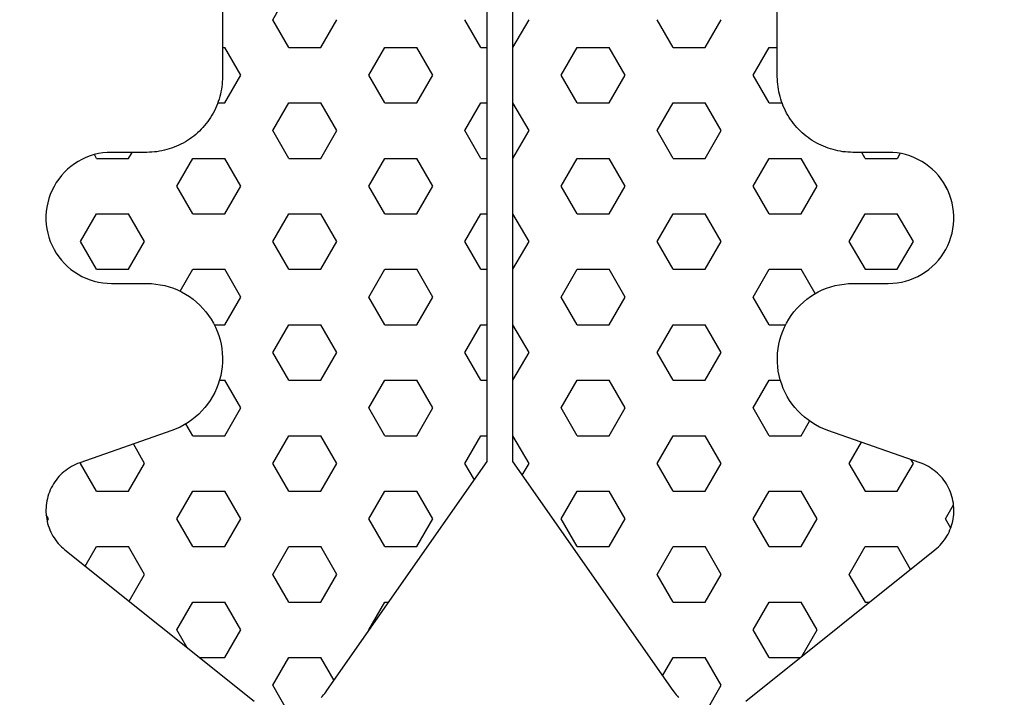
# Model space of a CAD drawing. Extents: x 4615668 to 9294084, y 5325188 to 10688993.
# Tile 12 of 256: x 4635302.01 to 4635303.97, y 5331394.8 to 5331396.15. Entities that reach past the tile are written whole.
import ezdxf

# ---------------------------------------------------------------- set-up
doc = ezdxf.new("R2010")
doc.units = 0
doc.header["$MEASUREMENT"] = 0
doc.layers.add('A_wymiary', color=152, linetype='Continuous', lineweight=5)
doc.layers.add('CrossSectionsProfils', color=7, linetype='Continuous')
doc.styles.add('wewn', font='arial.ttf', dxfattribs={"height": 12})
doc.dimstyles.new('Kopia 1do100 wew', dxfattribs={"dimscale": 0.5, "dimtxt": 8, "dimasz": 15, "dimexe": 20, "dimexo": 0, "dimgap": 5, "dimtad": 1, "dimdec": 0, "dimzin": 9, "dimtxsty": 'wewn', "dimblk": 'ARCHTICK', "dimcen": 3, "dimdle": 20, "dimclrd": 256, "dimclre": 256, "dimclrt": 256, "dimadec": 0, "dimazin": 2, "dimtfac": 1, "dimtdec": 0, "dimtix": 1, "dimtmove": 2, "dimatfit": 3, "dimldrblk": 'NONE', "dimfxl": 0, "dimtvp": 1, "dimtolj": 1, "dimtzin": 0, "dimlwd": 5, "dimlwe": 5, "dimarcsym": 0})

# ---------------------------------------------------------------- blocks, each defined once
blk = doc.blocks.new('Hatch84418', base_point=(6053.053, 1361.842))
at = {"layer": 'CrossSectionsProfils'}
for p, q in [((6443.55, 1316.072), (6443.867, 1316.622)), ((6443.868, 1315.522), (6443.55, 1316.072)), ((6444.502, 1315.522), (6444.82, 1316.072)), ((6447.678, 1315.522), (6447.36, 1316.072)), ((6448.312, 1315.522), (6448.63, 1316.072)), ((6451.488, 1315.522), (6451.17, 1316.072)), ((6452.122, 1315.522), (6452.44, 1316.072)), ((6442.553, 1315.522), (6442.597, 1315.522)), ((6442.915, 1314.972), (6442.598, 1315.522)), ((6443.867, 1315.522), (6444.502, 1315.522)), ((6445.455, 1314.972), (6445.772, 1315.522)), ((6445.772, 1315.522), (6446.407, 1315.522)), ((6446.725, 1314.972), (6446.408, 1315.522)), ((6447.677, 1315.522), (6447.803, 1315.522)), ((6448.303, 1315.522), (6448.312, 1315.522)), ((6449.265, 1314.972), (6449.583, 1315.522)), ((6449.583, 1315.522), (6450.217, 1315.522)), ((6450.535, 1314.972), (6450.218, 1315.522)), ((6451.487, 1315.522), (6452.123, 1315.522)), ((6453.075, 1314.972), (6453.393, 1315.522)), ((6453.393, 1315.522), (6453.553, 1315.522)), ((6442.597, 1314.422), (6442.915, 1314.972)), ((6445.772, 1314.422), (6445.455, 1314.972)), ((6446.407, 1314.422), (6446.725, 1314.972)), ((6449.583, 1314.422), (6449.265, 1314.972)), ((6450.217, 1314.422), (6450.535, 1314.972)), ((6453.393, 1314.422), (6453.075, 1314.972)), ((6442.46, 1314.422), (6442.597, 1314.422)), ((6443.55, 1313.872), (6443.868, 1314.422)), ((6443.867, 1314.422), (6444.502, 1314.422)), ((6444.82, 1313.873), (6444.502, 1314.422)), ((6445.772, 1314.422), (6446.407, 1314.422)), ((6447.36, 1313.872), (6447.677, 1314.422)), ((6447.677, 1314.422), (6447.803, 1314.422)), ((6448.303, 1314.422), (6448.312, 1314.422)), ((6448.63, 1313.873), (6448.312, 1314.423)), ((6449.583, 1314.422), (6450.217, 1314.422)), ((6451.17, 1313.872), (6451.487, 1314.422)), ((6451.487, 1314.422), (6452.123, 1314.422)), ((6452.44, 1313.872), (6452.123, 1314.422)), ((6453.393, 1314.422), (6453.646, 1314.422)), ((6443.868, 1313.323), (6443.55, 1313.872)), ((6444.502, 1313.322), (6444.82, 1313.872)), ((6447.678, 1313.323), (6447.36, 1313.872)), ((6448.312, 1313.322), (6448.63, 1313.872)), ((6451.488, 1313.323), (6451.17, 1313.873)), ((6452.123, 1313.322), (6452.44, 1313.872)), ((6440.058, 1313.323), (6440.015, 1313.397)), ((6440.057, 1313.322), (6440.692, 1313.322)), ((6440.692, 1313.323), (6440.761, 1313.442)), ((6441.645, 1312.772), (6441.962, 1313.322)), ((6441.962, 1313.322), (6442.597, 1313.322)), ((6442.915, 1312.773), (6442.598, 1313.323)), ((6443.867, 1313.322), (6444.502, 1313.322)), ((6445.455, 1312.773), (6445.772, 1313.323)), ((6445.772, 1313.322), (6446.407, 1313.322)), ((6446.725, 1312.773), (6446.408, 1313.323)), ((6447.677, 1313.322), (6447.803, 1313.322)), ((6448.303, 1313.322), (6448.312, 1313.322)), ((6449.265, 1312.772), (6449.583, 1313.322)), ((6449.583, 1313.322), (6450.217, 1313.322)), ((6450.535, 1312.773), (6450.218, 1313.323)), ((6451.487, 1313.322), (6452.123, 1313.322)), ((6453.075, 1312.772), (6453.393, 1313.322)), ((6453.393, 1313.322), (6454.027, 1313.322)), ((6454.345, 1312.773), (6454.028, 1313.323)), ((6455.297, 1313.323), (6455.229, 1313.442)), ((6455.297, 1313.322), (6455.932, 1313.322)), ((6455.933, 1313.322), (6455.989, 1313.42)), ((6441.962, 1312.223), (6441.645, 1312.773)), ((6442.598, 1312.222), (6442.915, 1312.772)), ((6445.772, 1312.223), (6445.455, 1312.773)), ((6446.407, 1312.222), (6446.725, 1312.772)), ((6449.583, 1312.223), (6449.265, 1312.773)), ((6450.217, 1312.222), (6450.535, 1312.772)), ((6453.393, 1312.223), (6453.075, 1312.773)), ((6454.027, 1312.223), (6454.345, 1312.773)), ((6456.885, 1312.772), (6456.887, 1312.777)), ((6456.926, 1312.702), (6456.886, 1312.771)), ((6439.74, 1311.673), (6440.058, 1312.223)), ((6440.057, 1312.223), (6440.692, 1312.223)), ((6441.01, 1311.673), (6440.692, 1312.223)), ((6441.962, 1312.223), (6442.597, 1312.223)), ((6443.55, 1311.673), (6443.867, 1312.223)), ((6443.867, 1312.223), (6444.502, 1312.223)), ((6444.82, 1311.673), (6444.502, 1312.223)), ((6445.772, 1312.223), (6446.407, 1312.223)), ((6447.36, 1311.673), (6447.677, 1312.223)), ((6447.677, 1312.223), (6447.803, 1312.223)), ((6448.303, 1312.223), (6448.312, 1312.223)), ((6448.63, 1311.673), (6448.312, 1312.223)), ((6449.583, 1312.223), (6450.217, 1312.223)), ((6451.17, 1311.673), (6451.487, 1312.223)), ((6451.487, 1312.223), (6452.123, 1312.223)), ((6452.44, 1311.673), (6452.123, 1312.223)), ((6453.393, 1312.223), (6454.027, 1312.223)), ((6454.98, 1311.672), (6455.297, 1312.222)), ((6455.297, 1312.223), (6455.932, 1312.223)), ((6456.25, 1311.673), (6455.932, 1312.223)), ((6440.058, 1311.123), (6439.74, 1311.673)), ((6440.692, 1311.123), (6441.01, 1311.672)), ((6443.868, 1311.123), (6443.55, 1311.673)), ((6444.502, 1311.123), (6444.82, 1311.673)), ((6447.678, 1311.123), (6447.36, 1311.673)), ((6448.312, 1311.123), (6448.63, 1311.673)), ((6451.488, 1311.123), (6451.17, 1311.673)), ((6452.123, 1311.123), (6452.44, 1311.672)), ((6455.298, 1311.123), (6454.98, 1311.673)), ((6455.932, 1311.123), (6456.25, 1311.673)), ((6440.057, 1311.123), (6440.692, 1311.123)), ((6441.712, 1310.689), (6441.962, 1311.123)), ((6441.962, 1311.123), (6442.597, 1311.123)), ((6442.915, 1310.573), (6442.598, 1311.123)), ((6443.867, 1311.123), (6444.502, 1311.123)), ((6445.455, 1310.573), (6445.772, 1311.123)), ((6445.772, 1311.123), (6446.407, 1311.123)), ((6446.725, 1310.573), (6446.408, 1311.123)), ((6447.677, 1311.123), (6447.803, 1311.123)), ((6448.303, 1311.123), (6448.312, 1311.123)), ((6449.265, 1310.573), (6449.583, 1311.123)), ((6449.583, 1311.123), (6450.217, 1311.123)), ((6450.535, 1310.573), (6450.218, 1311.123)), ((6451.487, 1311.123), (6452.123, 1311.123)), ((6453.075, 1310.573), (6453.393, 1311.123)), ((6453.393, 1311.123), (6454.027, 1311.123)), ((6454.306, 1310.641), (6454.028, 1311.123)), ((6455.297, 1311.123), (6455.932, 1311.123)), ((6442.597, 1310.023), (6442.915, 1310.573)), ((6445.772, 1310.023), (6445.455, 1310.573)), ((6446.407, 1310.023), (6446.725, 1310.573)), ((6449.583, 1310.023), (6449.265, 1310.573)), ((6450.217, 1310.023), (6450.535, 1310.573)), ((6453.393, 1310.023), (6453.075, 1310.573)), ((6442.39, 1310.023), (6442.597, 1310.023)), ((6443.55, 1309.473), (6443.867, 1310.023)), ((6443.867, 1310.023), (6444.502, 1310.023)), ((6444.82, 1309.473), (6444.502, 1310.023)), ((6445.772, 1310.023), (6446.407, 1310.023)), ((6447.36, 1309.473), (6447.677, 1310.023)), ((6447.677, 1310.023), (6447.803, 1310.023)), ((6448.303, 1310.023), (6448.312, 1310.023)), ((6448.63, 1309.473), (6448.312, 1310.023)), ((6449.583, 1310.023), (6450.217, 1310.023)), ((6451.17, 1309.473), (6451.487, 1310.023)), ((6451.487, 1310.023), (6452.123, 1310.023)), ((6452.44, 1309.473), (6452.123, 1310.023)), ((6453.393, 1310.023), (6453.717, 1310.023)), ((6443.868, 1308.923), (6443.55, 1309.473)), ((6444.502, 1308.923), (6444.82, 1309.473)), ((6447.678, 1308.923), (6447.36, 1309.473)), ((6448.312, 1308.923), (6448.63, 1309.473)), ((6451.488, 1308.923), (6451.17, 1309.473)), ((6452.123, 1308.923), (6452.44, 1309.473)), ((6442.493, 1308.923), (6442.597, 1308.923)), ((6442.915, 1308.373), (6442.597, 1308.923)), ((6443.867, 1308.923), (6444.502, 1308.923)), ((6445.455, 1308.373), (6445.772, 1308.923)), ((6445.772, 1308.923), (6446.407, 1308.923)), ((6446.725, 1308.373), (6446.408, 1308.923)), ((6447.677, 1308.923), (6447.803, 1308.923)), ((6448.303, 1308.923), (6448.312, 1308.923)), ((6449.265, 1308.373), (6449.583, 1308.923)), ((6449.583, 1308.923), (6450.217, 1308.923)), ((6450.535, 1308.373), (6450.218, 1308.923)), ((6451.487, 1308.923), (6452.123, 1308.923)), ((6453.075, 1308.373), (6453.393, 1308.923)), ((6453.393, 1308.923), (6453.613, 1308.923)), ((6442.597, 1307.823), (6442.915, 1308.373)), ((6445.772, 1307.823), (6445.455, 1308.373)), ((6446.408, 1307.823), (6446.725, 1308.373)), ((6449.583, 1307.823), (6449.265, 1308.373)), ((6450.218, 1307.823), (6450.535, 1308.373)), ((6453.393, 1307.823), (6453.075, 1308.373)), ((6441.963, 1307.823), (6441.828, 1308.057)), ((6454.027, 1307.823), (6454.194, 1308.112)), ((6441.01, 1307.273), (6440.788, 1307.659)), ((6441.962, 1307.823), (6442.597, 1307.823)), ((6443.55, 1307.273), (6443.868, 1307.823)), ((6443.867, 1307.823), (6444.502, 1307.823)), ((6444.82, 1307.273), (6444.502, 1307.823)), ((6445.772, 1307.823), (6446.407, 1307.823)), ((6447.36, 1307.273), (6447.677, 1307.823)), ((6447.677, 1307.823), (6447.803, 1307.823)), ((6448.303, 1307.823), (6448.312, 1307.823)), ((6448.63, 1307.273), (6448.312, 1307.823)), ((6449.583, 1307.823), (6450.217, 1307.823)), ((6451.17, 1307.273), (6451.487, 1307.823)), ((6451.487, 1307.823), (6452.123, 1307.823)), ((6452.44, 1307.274), (6452.123, 1307.823)), ((6453.393, 1307.823), (6454.027, 1307.823)), ((6454.98, 1307.273), (6455.222, 1307.693)), ((6439.74, 1307.273), (6439.753, 1307.296)), ((6440.058, 1306.724), (6439.74, 1307.273)), ((6440.692, 1306.723), (6441.01, 1307.273)), ((6443.868, 1306.724), (6443.55, 1307.273)), ((6444.502, 1306.723), (6444.82, 1307.273)), ((6447.548, 1306.947), (6447.36, 1307.273)), ((6448.494, 1307.038), (6448.63, 1307.273)), ((6451.488, 1306.723), (6451.17, 1307.273)), ((6452.123, 1306.723), (6452.44, 1307.273)), ((6455.298, 1306.723), (6454.98, 1307.273)), ((6455.932, 1306.723), (6456.25, 1307.273)), ((6456.25, 1307.273), (6456.208, 1307.347)), ((6440.057, 1306.723), (6440.692, 1306.723)), ((6441.645, 1306.173), (6441.962, 1306.723)), ((6441.962, 1306.723), (6442.597, 1306.723)), ((6442.915, 1306.173), (6442.598, 1306.723)), ((6443.867, 1306.723), (6444.502, 1306.723)), ((6445.455, 1306.173), (6445.772, 1306.723)), ((6445.772, 1306.723), (6446.407, 1306.723)), ((6446.725, 1306.174), (6446.408, 1306.724)), ((6449.265, 1306.173), (6449.583, 1306.723)), ((6449.583, 1306.723), (6450.217, 1306.723)), ((6450.535, 1306.174), (6450.218, 1306.724)), ((6451.487, 1306.723), (6452.123, 1306.723)), ((6453.075, 1306.173), (6453.392, 1306.724)), ((6453.393, 1306.723), (6454.027, 1306.723)), ((6454.345, 1306.174), (6454.028, 1306.724)), ((6455.297, 1306.723), (6455.932, 1306.723)), ((6456.885, 1306.173), (6457.046, 1306.454)), ((6439.105, 1306.174), (6439.057, 1306.256)), ((6439.077, 1306.126), (6439.104, 1306.173)), ((6441.963, 1305.624), (6441.645, 1306.174)), ((6442.598, 1305.623), (6442.915, 1306.173)), ((6445.772, 1305.624), (6445.455, 1306.173)), ((6446.407, 1305.623), (6446.725, 1306.173)), ((6449.583, 1305.624), (6449.265, 1306.174)), ((6450.217, 1305.624), (6450.535, 1306.173)), ((6453.393, 1305.624), (6453.075, 1306.174)), ((6454.027, 1305.624), (6454.345, 1306.173)), ((6456.99, 1305.992), (6456.885, 1306.173)), ((6439.834, 1305.237), (6440.058, 1305.623)), ((6440.057, 1305.623), (6440.692, 1305.623)), ((6441.01, 1305.074), (6440.693, 1305.624)), ((6441.962, 1305.623), (6442.597, 1305.623)), ((6443.55, 1305.073), (6443.868, 1305.623)), ((6443.867, 1305.623), (6444.502, 1305.623)), ((6444.82, 1305.074), (6444.502, 1305.624)), ((6445.772, 1305.623), (6446.407, 1305.623)), ((6449.583, 1305.623), (6450.217, 1305.623)), ((6451.17, 1305.073), (6451.487, 1305.623)), ((6451.487, 1305.623), (6452.123, 1305.623)), ((6452.44, 1305.074), (6452.123, 1305.624)), ((6453.393, 1305.623), (6454.027, 1305.623)), ((6454.98, 1305.074), (6455.297, 1305.624)), ((6455.297, 1305.623), (6455.932, 1305.623)), ((6456.193, 1305.173), (6455.933, 1305.624)), ((6440.703, 1304.542), (6441.01, 1305.074)), ((6443.868, 1304.524), (6443.55, 1305.074)), ((6444.502, 1304.524), (6444.82, 1305.073)), ((6451.488, 1304.524), (6451.17, 1305.074)), ((6452.122, 1304.524), (6452.439, 1305.074)), ((6455.298, 1304.524), (6454.98, 1305.074)), ((6441.645, 1303.974), (6441.962, 1304.523)), ((6441.962, 1304.524), (6442.597, 1304.524)), ((6442.915, 1303.974), (6442.598, 1304.524)), ((6443.867, 1304.524), (6444.502, 1304.524)), ((6445.455, 1303.974), (6445.772, 1304.523)), ((6445.772, 1304.524), (6445.852, 1304.524)), ((6451.487, 1304.524), (6452.123, 1304.524)), ((6453.075, 1303.974), (6453.392, 1304.524)), ((6453.393, 1304.524), (6454.027, 1304.524)), ((6454.345, 1303.974), (6454.028, 1304.524)), ((6455.297, 1304.524), (6455.381, 1304.524)), ((6441.845, 1303.628), (6441.645, 1303.974)), ((6442.598, 1303.424), (6442.915, 1303.974)), ((6445.46, 1303.965), (6445.455, 1303.974)), ((6453.393, 1303.424), (6453.075, 1303.974)), ((6454.045, 1303.455), (6454.345, 1303.974)), ((6442.1, 1303.424), (6442.597, 1303.424)), ((6443.55, 1302.874), (6443.868, 1303.424)), ((6443.867, 1303.424), (6444.502, 1303.424)), ((6444.764, 1302.971), (6444.502, 1303.424)), ((6451.278, 1303.062), (6451.487, 1303.424)), ((6451.487, 1303.424), (6452.123, 1303.424)), ((6452.44, 1302.874), (6452.123, 1303.424)), ((6453.393, 1303.424), (6454.006, 1303.424)), ((6443.856, 1302.344), (6443.55, 1302.874)), ((6452.141, 1302.356), (6452.44, 1302.874))]:
    blk.add_line(p, q, dxfattribs=at)
blk = doc.blocks.new('121040', base_point=(6448.053, 1341.842))
at = {"layer": 'CrossSectionsProfils', "flags": 128}
for points in [[(6444.623, 1302.768), (6447.803, 1307.311), (6447.803, 1330.34), (6448.303, 1330.34), (6448.303, 1307.311), (6451.484, 1302.768), (6451.505, 1302.74), (6451.526, 1302.713), (6451.548, 1302.686), (6451.572, 1302.66), (6451.596, 1302.635)], [(6452.928, 1302.561), (6456.678, 1305.561), (6456.713, 1305.59), (6456.746, 1305.621), (6456.778, 1305.653), (6456.809, 1305.686), (6456.837, 1305.721), (6456.865, 1305.757), (6456.891, 1305.795), (6456.915, 1305.833), (6456.937, 1305.873), (6456.957, 1305.913), (6456.976, 1305.955), (6456.992, 1305.997), (6457.007, 1306.04), (6457.02, 1306.083), (6457.03, 1306.127), (6457.039, 1306.172), (6457.045, 1306.216), (6457.05, 1306.261), (6457.053, 1306.307), (6457.053, 1306.352), (6457.052, 1306.397), (6457.048, 1306.442), (6457.043, 1306.487), (6457.035, 1306.532), (6457.025, 1306.576), (6457.014, 1306.62), (6457, 1306.663), (6456.985, 1306.706), (6456.967, 1306.748), (6456.948, 1306.789), (6456.927, 1306.829), (6456.904, 1306.868), (6456.879, 1306.906), (6456.853, 1306.943), (6456.825, 1306.978), (6456.795, 1307.012), (6456.764, 1307.045), (6456.731, 1307.077), (6456.697, 1307.107), (6456.662, 1307.135), (6456.625, 1307.162), (6456.588, 1307.187), (6456.549, 1307.21), (6456.509, 1307.232), (6456.468, 1307.252), (6456.427, 1307.27), (6456.384, 1307.286), (6456.384, 1307.286), (6454.557, 1307.926), (6454.474, 1307.958), (6454.392, 1307.995), (6454.313, 1308.037), (6454.236, 1308.084), (6454.163, 1308.135), (6454.092, 1308.19), (6454.025, 1308.249), (6453.962, 1308.313), (6453.903, 1308.38), (6453.848, 1308.45), (6453.796, 1308.523), (6453.75, 1308.6), (6453.708, 1308.679), (6453.671, 1308.76), (6453.639, 1308.844), (6453.611, 1308.929), (6453.589, 1309.016), (6453.572, 1309.104), (6453.561, 1309.192), (6453.555, 1309.282), (6453.554, 1309.371), (6453.558, 1309.46), (6453.568, 1309.549), (6453.583, 1309.638), (6453.603, 1309.725), (6453.628, 1309.811), (6453.659, 1309.895), (6453.694, 1309.977), (6453.735, 1310.057), (6453.78, 1310.134), (6453.829, 1310.209), (6453.883, 1310.28), (6453.941, 1310.348), (6454.003, 1310.413), (6454.069, 1310.474), (6454.138, 1310.53), (6454.21, 1310.583), (6454.286, 1310.631), (6454.364, 1310.674), (6454.445, 1310.713), (6454.528, 1310.747), (6454.612, 1310.776), (6454.699, 1310.799), (6454.786, 1310.818), (6454.875, 1310.831), (6454.964, 1310.839), (6455.053, 1310.842), (6455.053, 1310.842), (6455.753, 1310.842), (6455.84, 1310.845), (6455.927, 1310.853), (6456.012, 1310.868), (6456.097, 1310.888), (6456.18, 1310.914), (6456.261, 1310.945), (6456.34, 1310.982), (6456.416, 1311.023), (6456.489, 1311.07), (6456.559, 1311.122), (6456.625, 1311.178), (6456.688, 1311.238), (6456.746, 1311.302), (6456.8, 1311.371), (6456.849, 1311.442), (6456.894, 1311.517), (6456.933, 1311.595), (6456.967, 1311.675), (6456.995, 1311.757), (6457.018, 1311.84), (6457.035, 1311.926), (6457.047, 1312.012), (6457.053, 1312.098), (6457.053, 1312.185), (6457.047, 1312.272), (6457.035, 1312.358), (6457.018, 1312.443), (6456.995, 1312.527), (6456.967, 1312.609), (6456.933, 1312.689), (6456.894, 1312.767), (6456.849, 1312.841), (6456.8, 1312.913), (6456.746, 1312.981), (6456.688, 1313.046), (6456.625, 1313.106), (6456.559, 1313.162), (6456.489, 1313.214), (6456.416, 1313.26), (6456.34, 1313.302), (6456.261, 1313.339), (6456.18, 1313.37), (6456.097, 1313.396), (6456.012, 1313.416), (6455.927, 1313.43), (6455.84, 1313.439), (6455.753, 1313.442), (6455.753, 1313.442), (6455.053, 1313.442), (6455.003, 1313.443), (6454.953, 1313.445), (6454.903, 1313.449), (6454.854, 1313.455), (6454.804, 1313.463), (6454.755, 1313.472), (6454.706, 1313.483), (6454.657, 1313.495), (6454.609, 1313.509), (6454.562, 1313.525), (6454.514, 1313.542), (6454.468, 1313.561), (6454.422, 1313.581), (6454.377, 1313.603), (6454.333, 1313.626), (6454.289, 1313.651), (6454.246, 1313.677), (6454.205, 1313.705), (6454.164, 1313.734), (6454.124, 1313.765), (6454.085, 1313.796), (6454.047, 1313.829), (6454.011, 1313.864), (6453.975, 1313.899), (6453.941, 1313.936), (6453.908, 1313.973), (6453.876, 1314.012), (6453.846, 1314.052), (6453.817, 1314.093), (6453.789, 1314.135), (6453.763, 1314.177), (6453.738, 1314.221), (6453.715, 1314.265), (6453.693, 1314.31), (6453.672, 1314.356), (6453.654, 1314.403), (6453.636, 1314.45), (6453.621, 1314.497), (6453.607, 1314.546), (6453.594, 1314.594), (6453.583, 1314.643), (6453.574, 1314.692), (6453.567, 1314.742), (6453.561, 1314.792), (6453.557, 1314.842), (6453.554, 1314.892), (6453.553, 1314.942), (6453.553, 1314.942), (6453.553, 1316.542)], [(6442.553, 1316.542), (6442.553, 1314.942), (6442.553, 1314.892), (6442.55, 1314.842), (6442.546, 1314.792), (6442.54, 1314.742), (6442.533, 1314.692), (6442.523, 1314.643), (6442.513, 1314.594), (6442.5, 1314.546), (6442.486, 1314.497), (6442.47, 1314.45), (6442.453, 1314.403), (6442.435, 1314.356), (6442.414, 1314.31), (6442.392, 1314.265), (6442.369, 1314.221), (6442.344, 1314.177), (6442.318, 1314.135), (6442.29, 1314.093), (6442.261, 1314.052), (6442.23, 1314.012), (6442.199, 1313.973), (6442.166, 1313.936), (6442.132, 1313.899), (6442.096, 1313.864), (6442.06, 1313.829), (6442.022, 1313.796), (6441.983, 1313.765), (6441.943, 1313.734), (6441.902, 1313.705), (6441.86, 1313.677), (6441.818, 1313.651), (6441.774, 1313.626), (6441.73, 1313.603), (6441.685, 1313.581), (6441.639, 1313.561), (6441.593, 1313.542), (6441.545, 1313.525), (6441.498, 1313.509), (6441.45, 1313.495), (6441.401, 1313.483), (6441.352, 1313.472), (6441.303, 1313.463), (6441.253, 1313.455), (6441.204, 1313.449), (6441.154, 1313.445), (6441.104, 1313.443), (6441.053, 1313.442), (6441.053, 1313.442), (6440.354, 1313.442), (6440.267, 1313.439), (6440.18, 1313.43), (6440.095, 1313.416), (6440.01, 1313.396), (6439.927, 1313.37), (6439.846, 1313.339), (6439.767, 1313.302), (6439.691, 1313.26), (6439.618, 1313.214), (6439.548, 1313.162), (6439.481, 1313.106), (6439.419, 1313.046), (6439.361, 1312.981), (6439.307, 1312.913), (6439.258, 1312.841), (6439.213, 1312.767), (6439.174, 1312.689), (6439.14, 1312.609), (6439.112, 1312.527), (6439.089, 1312.443), (6439.072, 1312.358), (6439.06, 1312.272), (6439.054, 1312.185), (6439.054, 1312.098), (6439.06, 1312.012), (6439.072, 1311.926), (6439.089, 1311.84), (6439.112, 1311.757), (6439.14, 1311.675), (6439.174, 1311.595), (6439.213, 1311.517), (6439.258, 1311.442), (6439.307, 1311.371), (6439.361, 1311.302), (6439.419, 1311.238), (6439.481, 1311.178), (6439.548, 1311.122), (6439.618, 1311.07), (6439.691, 1311.023), (6439.767, 1310.982), (6439.846, 1310.945), (6439.927, 1310.914), (6440.01, 1310.888), (6440.095, 1310.868), (6440.18, 1310.853), (6440.267, 1310.845), (6440.354, 1310.842), (6440.354, 1310.842), (6441.053, 1310.842), (6441.143, 1310.839), (6441.232, 1310.831), (6441.32, 1310.818), (6441.408, 1310.799), (6441.494, 1310.776), (6441.579, 1310.747), (6441.662, 1310.713), (6441.743, 1310.674), (6441.821, 1310.631), (6441.896, 1310.583), (6441.969, 1310.53), (6442.038, 1310.474), (6442.104, 1310.413), (6442.166, 1310.348), (6442.224, 1310.28), (6442.278, 1310.209), (6442.327, 1310.134), (6442.372, 1310.057), (6442.413, 1309.977), (6442.448, 1309.895), (6442.479, 1309.811), (6442.504, 1309.725), (6442.524, 1309.638), (6442.539, 1309.549), (6442.549, 1309.46), (6442.553, 1309.371), (6442.552, 1309.282), (6442.546, 1309.192), (6442.534, 1309.104), (6442.518, 1309.016), (6442.496, 1308.929), (6442.468, 1308.844), (6442.436, 1308.76), (6442.399, 1308.679), (6442.357, 1308.6), (6442.311, 1308.523), (6442.259, 1308.45), (6442.204, 1308.38), (6442.145, 1308.313), (6442.082, 1308.249), (6442.014, 1308.19), (6441.944, 1308.135), (6441.871, 1308.084), (6441.794, 1308.037), (6441.715, 1307.995), (6441.633, 1307.958), (6441.55, 1307.926), (6441.55, 1307.926), (6439.723, 1307.286), (6439.68, 1307.27), (6439.639, 1307.252), (6439.598, 1307.232), (6439.558, 1307.21), (6439.519, 1307.187), (6439.481, 1307.162), (6439.445, 1307.135), (6439.409, 1307.107), (6439.375, 1307.077), (6439.343, 1307.045), (6439.312, 1307.012), (6439.282, 1306.978), (6439.254, 1306.943), (6439.228, 1306.906), (6439.203, 1306.868), (6439.18, 1306.829), (6439.159, 1306.789), (6439.14, 1306.748), (6439.122, 1306.706), (6439.106, 1306.663), (6439.093, 1306.62), (6439.082, 1306.576), (6439.072, 1306.532), (6439.064, 1306.487), (6439.059, 1306.442), (6439.055, 1306.397), (6439.054, 1306.352), (6439.054, 1306.307), (6439.057, 1306.261), (6439.062, 1306.216), (6439.068, 1306.172), (6439.077, 1306.127), (6439.087, 1306.083), (6439.1, 1306.04), (6439.115, 1305.997), (6439.131, 1305.955), (6439.15, 1305.913), (6439.17, 1305.873), (6439.192, 1305.833), (6439.216, 1305.795), (6439.242, 1305.757), (6439.27, 1305.721), (6439.298, 1305.686), (6439.329, 1305.653), (6439.361, 1305.621), (6439.394, 1305.59), (6439.429, 1305.561), (6439.429, 1305.561), (6443.179, 1302.561)], [(6444.511, 1302.635), (6444.535, 1302.66), (6444.559, 1302.686), (6444.581, 1302.713), (6444.602, 1302.74), (6444.623, 1302.768), (6444.623, 1302.768)]]:
    blk.add_lwpolyline(points, dxfattribs=at)
at = {"layer": 'CrossSectionsProfils'}
blk.add_blockref('Hatch84418', (6053.053, 1361.842), dxfattribs=at)
blk = doc.blocks.new('_ArchTick')
at = {"color": 0, "linetype": 'ByBlock', "const_width": 0.15}
blk.add_lwpolyline([(-0.5, -0.5), (0.5, 0.5)], dxfattribs=at)
blk = doc.blocks.new('*D5553')
at = {"layer": 'A_wymiary', "lineweight": 5, "ltscale": 40}
for p, q in [((4635300.4677, 5331391.1035), (4635300.4677, 5331343.6035)), ((4635356.4665, 5331391.1035), (4635356.4665, 5331343.6035)), ((4635290.4677, 5331353.6035), (4635366.4665, 5331353.6035))]:
    blk.add_line(p, q, dxfattribs=at)
at = {"layer": 'Defpoints', "color": 0}
for p in [(4635300.4677, 5331405.9973), (4635356.4665, 5331405.9973), (4635356.4665, 5331353.6035)]:
    blk.add_point(p, dxfattribs=at)
at = {"layer": 'A_wymiary', "linetype": 'ByBlock', "lineweight": 5, "xscale": 7.5, "yscale": 7.5, "zscale": 7.5, "rotation": 180}
blk.add_blockref('_ArchTick', (4635300.4677, 5331353.6035), dxfattribs=at)
at = {"layer": 'A_wymiary', "linetype": 'ByBlock', "lineweight": 5, "xscale": 7.5, "yscale": 7.5, "zscale": 7.5}
blk.add_blockref('_ArchTick', (4635356.4665, 5331353.6035), dxfattribs=at)
at = {"layer": 'A_wymiary', "ltscale": 40, "insert": (4635328.4671, 5331362.2304), "char_height": 12, "attachment_point": 5, "style": 'wewn'}
blk.add_mtext('\\A1;56', dxfattribs=at)
blk = doc.blocks.new('_None')

msp = doc.modelspace()

# ---------------------------------------------------------------- block references
at = {"layer": 'CrossSectionsProfils', "xscale": 0.1, "yscale": 0.1, "zscale": 0.1}
msp.add_blockref('121040', (4635302.9664, 5331398.7251), dxfattribs=at)
msp.add_blockref('121040', (4635302.9664, 5331398.7251), dxfattribs=at)

# ---------------------------------------------------------------- dimensions: what is measured, and where the dimension line sits
at = {"layer": 'A_wymiary', "ltscale": 40}
dim = msp.add_linear_dim(base=(4635356.4665, 5331353.6035), p1=(4635300.4677, 5331405.9973), p2=(4635356.4665, 5331405.9973), dimstyle='Kopia 1do100 wew', override={"dimtxsty": 'wewn', "dimldrblk": 'None'}, dxfattribs=at)
dim.commit()
dim.dimension.update_dxf_attribs({"geometry": '*D5553', "text_midpoint": (4635328.4671, 5331362.2304)})

doc.saveas('drawing.dxf')
